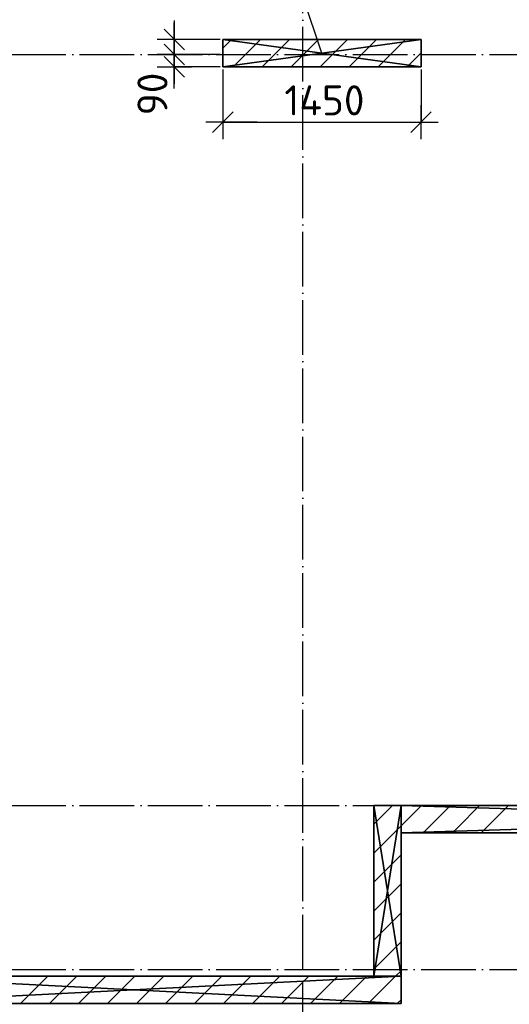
# Model space of a CAD drawing. Header units: millimetres. Extents: x 40580 to 559114, y -343730 to 81020.
# Tile 58 of 256: x 204748 to 208332, y -82259 to -75049. Entities that reach past the tile are written whole.
import ezdxf

# ---------------------------------------------------------------- set-up
doc = ezdxf.new("R2010")
doc.units = ezdxf.units.MM
doc.linetypes.add('______11', pattern=[500, 400, -50, 0, -50])
doc.linetypes.add('______5', pattern=[1100, 800, -100, 100, -100])
for name, color, linetype in [('_________2_', 7, 'Continuous'), ('____________', 7, 'Continuous'), ('__________________01', 4, 'Continuous'), ('___________________', 253, '______5'), ('______________________', 7, 'Continuous')]:
    doc.layers.add(name, color=color, linetype=linetype)
doc.styles.add('ISOCPEUR', font='isocpeur.ttf')

# ---------------------------------------------------------------- blocks, each defined once
blk = doc.blocks.new('ALL_ML_STRICH')
at = {"color": 0, "linetype": 'ByBlock', "lineweight": -2}
for p, q in [((-0.3, -0.3), (0.3, 0.3)), ((0, -0.5), (0, 0.5)), ((-1, 0), (0.5, 0))]:
    blk.add_line(p, q, dxfattribs=at)

msp = doc.modelspace()

# ---------------------------------------------------------------- linework, layer by layer
at = {"layer": '_________2_', "color": 253, "linetype": '______5'}
for p, q in [((206235.5, -75257.5), (206298.9, -75194.1)), ((206523.2, -75394.1), (206723.2, -75194.1)), ((206947.4, -75394.1), (207147.4, -75194.1)), ((207371.7, -75394.1), (207571.7, -75194.1))]:
    msp.add_line(p, q, dxfattribs=at)
at = {"layer": '_________2_', "color": 253, "linetype": '______11'}
for p, q in [((206311, -75394.1), (206511, -75194.1)), ((206735.3, -75394.1), (206935.3, -75194.1)), ((207159.6, -75394.1), (207359.6, -75194.1)), ((207583.8, -75394.1), (207685.5, -75292.4))]:
    msp.add_line(p, q, dxfattribs=at)
at = {"layer": '____________', "color": 253, "linetype": '______5'}
for p, q in [((207340.5, -80940.7), (207477.1, -80804.1)), ((207340.5, -81365), (207540.5, -81165)), ((207340.5, -81789.2), (207540.5, -81589.2)), ((207499.9, -82054.1), (207540.5, -82013.5)), ((204754.3, -82254.1), (204954.3, -82054.1)), ((205178.6, -82254.1), (205378.6, -82054.1)), ((205602.9, -82254.1), (205802.9, -82054.1)), ((206027.1, -82254.1), (206227.1, -82054.1)), ((206451.4, -82254.1), (206651.4, -82054.1)), ((206875.6, -82254.1), (207075.6, -82054.1)), ((207299.9, -82254.1), (207499.9, -82054.1))]:
    msp.add_line(p, q, dxfattribs=at)
at = {"layer": '____________', "color": 253, "linetype": '______11'}
for p, q in [((207540.5, -80952.8), (207689.2, -80804.1)), ((207340.5, -81152.8), (207540.5, -80952.8)), ((207340.5, -81577.1), (207540.5, -81377.1)), ((207340.5, -82001.4), (207540.5, -81801.4)), ((204966.5, -82254.1), (205166.5, -82054.1)), ((205390.7, -82254.1), (205590.7, -82054.1)), ((205815, -82254.1), (206015, -82054.1)), ((206239.2, -82254.1), (206439.2, -82054.1)), ((206663.5, -82254.1), (206863.5, -82054.1)), ((207087.8, -82254.1), (207287.8, -82054.1)), ((207512, -82254.1), (207540.5, -82225.6))]:
    msp.add_line(p, q, dxfattribs=at)
at = {"layer": '____________', "color": 253, "linetype": '______5'}
for points in [[(207701.4, -81004.1), (207701.4, -81004.1), (207718.9, -80986.6), (207718.9, -80986.6), (207901.4, -80804.1)], [(208125.6, -81004.1), (208125.6, -81004.1), (208189.3, -80940.4), (208189.3, -80940.4), (208325.6, -80804.1)]]:
    msp.add_lwpolyline(points, dxfattribs=at)
at = {"layer": '____________', "color": 253, "linetype": '______11'}
msp.add_lwpolyline([(207913.5, -81004.1), (207913.5, -81004.1), (207954.1, -80963.5), (207954.1, -80963.5), (208113.5, -80804.1)], dxfattribs=at)
at = {"layer": '__________________01', "color": 7, "linetype": 'Continuous'}
msp.add_line((206960.5, -75294.1), (206787.8, -74783.6), dxfattribs=at)
at = {"layer": '___________________', "color": 253, "linetype": '______11'}
for p, q in [((206820.5, -85004.1), (206820.5, -64804.1)), ((206820.5, -85004.1), (206820.5, -64804.1)), ((177180.5, -75304.1), (224260.5, -75304.1)), ((177180.5, -75304.1), (224260.5, -75304.1)), ((177180.5, -80804.1), (224260.5, -80804.1)), ((177180.5, -80804.1), (224260.5, -80804.1)), ((177180.5, -82004.1), (224260.5, -82004.1)), ((177180.5, -82004.1), (224260.5, -82004.1))]:
    msp.add_line(p, q, dxfattribs=at)
at = {"layer": '______________________', "color": 253, "linetype": 'Continuous'}
for p, q in [((206215.5, -75194.1), (205879.8, -75194.1)), ((206215.5, -75304.1), (205879.8, -75304.1)), ((206215.5, -75304.1), (205879.8, -75304.1)), ((206215.5, -75394.1), (205879.8, -75394.1)), ((206235.5, -75414.1), (206235.5, -75799.9)), ((207685.5, -75414.1), (207685.5, -75799.9))]:
    msp.add_line(p, q, dxfattribs=at)
at = {"layer": '______________________', "color": 7, "linetype": 'Continuous'}
for p, q in [((205879.8, -75304.1), (205879.8, -75194.1)), ((205879.8, -75394.1), (205879.8, -75304.1)), ((206235.5, -75799.9), (207685.5, -75799.9))]:
    msp.add_line(p, q, dxfattribs=at)

# ---------------------------------------------------------------- block references
at = {"layer": '______________________', "color": 7, "linetype": 'Continuous', "xscale": 250, "yscale": 250, "zscale": 250}
for p, rotation in [((205879.8, -75304.1), 270), ((205879.8, -75194.1), 90), ((205879.8, -75394.1), 270), ((205879.8, -75304.1), 90), ((206235.5, -75799.9), 180)]:
    msp.add_blockref('ALL_ML_STRICH', p, dxfattribs=dict(at, rotation=rotation))
msp.add_blockref('ALL_ML_STRICH', (207685.5, -75799.9), dxfattribs=at)

# ---------------------------------------------------------------- texts
at = {"layer": '______________________', "color": 7, "style": 'ISOCPEUR'}
msp.add_text('90', height=220, rotation=90, dxfattribs=at).set_placement((205829.9, -75749.9))
msp.add_text('1450', height=220, dxfattribs=at).set_placement((206685.5, -75749.9))

# ---------------------------------------------------------------- meshes
at = {"layer": '_________2_'}
mesh = msp.add_polyface(dxfattribs=at)
corners = [(207685.5, -75194.1, -3800), (206235.5, -75194.1, -3800), (206235.5, -75194.1, -350), (207685.5, -75194.1, -350)]
mesh.append_faces([[corners[k] for k in face] for face in [(1, 2, 0)]], dxfattribs={"vtx1": -1})
mesh.append_faces([[corners[k] for k in face] for face in [(2, 3, 0)]], dxfattribs={"vtx2": -1})
mesh = msp.add_polyface(dxfattribs=at)
corners = [(206235.5, -75194.1, -3800), (206235.5, -75394.1, -3800), (206235.5, -75394.1, -350), (206235.5, -75194.1, -350)]
mesh.append_faces([[corners[k] for k in face] for face in [(1, 2, 0)]], dxfattribs={"vtx1": -1})
mesh.append_faces([[corners[k] for k in face] for face in [(2, 3, 0)]], dxfattribs={"vtx2": -1})
mesh = msp.add_polyface(dxfattribs=at)
corners = [(206235.5, -75194.1, -350), (206235.5, -75394.1, -350), (207685.5, -75394.1, -350), (207685.5, -75194.1, -350)]
mesh.append_faces([[corners[k] for k in face] for face in [(1, 2, 0)]], dxfattribs={"vtx1": -1})
mesh.append_faces([[corners[k] for k in face] for face in [(2, 3, 0)]], dxfattribs={"vtx2": -1})
mesh = msp.add_polyface(dxfattribs=at)
corners = [(206235.5, -75394.1, -3800), (206235.5, -75194.1, -3800), (207685.5, -75194.1, -3800), (207685.5, -75394.1, -3800)]
mesh.append_faces([[corners[k] for k in face] for face in [(1, 2, 0)]], dxfattribs={"vtx1": -1})
mesh.append_faces([[corners[k] for k in face] for face in [(2, 3, 0)]], dxfattribs={"vtx2": -1})
mesh = msp.add_polyface(dxfattribs=at)
corners = [(207685.5, -75394.1, -3800), (207685.5, -75194.1, -3800), (207685.5, -75194.1, -350), (207685.5, -75394.1, -350)]
mesh.append_faces([[corners[k] for k in face] for face in [(1, 2, 0)]], dxfattribs={"vtx1": -1})
mesh.append_faces([[corners[k] for k in face] for face in [(2, 3, 0)]], dxfattribs={"vtx2": -1})
mesh = msp.add_polyface(dxfattribs=at)
corners = [(206235.5, -75394.1, -3800), (207685.5, -75394.1, -3800), (207685.5, -75394.1, -350), (206235.5, -75394.1, -350)]
mesh.append_faces([[corners[k] for k in face] for face in [(1, 2, 0)]], dxfattribs={"vtx1": -1})
mesh.append_faces([[corners[k] for k in face] for face in [(2, 3, 0)]], dxfattribs={"vtx2": -1})
at = {"layer": '____________', "color": 7, "linetype": 'Continuous'}
mesh = msp.add_polyface(dxfattribs=at)
corners = [(207340.5, -80804.1, -3800), (207340.5, -82054.1, -3800), (207340.5, -82054.1, -350), (207340.5, -80804.1, -350)]
mesh.append_faces([[corners[k] for k in face] for face in [(1, 2, 0)]], dxfattribs={"vtx1": -1, "color": 7})
mesh.append_faces([[corners[k] for k in face] for face in [(2, 3, 0)]], dxfattribs={"vtx2": -1, "color": 7})
mesh = msp.add_polyface(dxfattribs=at)
corners = [(207540.5, -80804.1, -3800), (207340.5, -80804.1, -3800), (207340.5, -80804.1, -350), (207540.5, -80804.1, -350)]
mesh.append_faces([[corners[k] for k in face] for face in [(1, 2, 0)]], dxfattribs={"vtx1": -1, "color": 7})
mesh.append_faces([[corners[k] for k in face] for face in [(2, 3, 0)]], dxfattribs={"vtx2": -1, "color": 7})
mesh = msp.add_polyface(dxfattribs=at)
corners = [(207340.5, -82054.1, -350), (207540.5, -82054.1, -350), (207540.5, -80804.1, -350), (207340.5, -80804.1, -350)]
mesh.append_faces([[corners[k] for k in face] for face in [(1, 2, 0)]], dxfattribs={"vtx1": -1, "color": 7})
mesh.append_faces([[corners[k] for k in face] for face in [(2, 3, 0)]], dxfattribs={"vtx2": -1, "color": 7})
mesh = msp.add_polyface(dxfattribs=at)
corners = [(207540.5, -82054.1, -3800), (207340.5, -82054.1, -3800), (207340.5, -80804.1, -3800), (207540.5, -80804.1, -3800)]
mesh.append_faces([[corners[k] for k in face] for face in [(1, 2, 0)]], dxfattribs={"vtx1": -1, "color": 7})
mesh.append_faces([[corners[k] for k in face] for face in [(2, 3, 0)]], dxfattribs={"vtx2": -1, "color": 7})
mesh = msp.add_polyface(dxfattribs=at)
corners = [(214140.5, -80804.1, -3800), (207540.5, -80804.1, -3800), (207540.5, -80804.1, -350), (214140.5, -80804.1, -350), (213575.5, -80804.1, -474), (213563.6, -80804.1, -470.2), (213551.2, -80804.1, -471.5), (213540.4, -80804.1, -477.7), (213533.1, -80804.1, -487.8), (213530.5, -80804.1, -500), (213533.1, -80804.1, -512.2), (213540.4, -80804.1, -522.3), (213551.2, -80804.1, -528.5), (213563.6, -80804.1, -529.8), (213575.5, -80804.1, -526), (213584.8, -80804.1, -517.6), (213589.8, -80804.1, -506.2), (213589.8, -80804.1, -493.8), (213584.8, -80804.1, -482.4), (209295.1, -80804.1, -2069.8), (209289, -80804.1, -2053.9), (209281.2, -80804.1, -2038.8), (209272, -80804.1, -2024.5), (209261.3, -80804.1, -2011.3), (209249.2, -80804.1, -1999.2), (209236, -80804.1, -1988.5), (209221.8, -80804.1, -1979.3), (209206.6, -80804.1, -1971.5), (209190.7, -80804.1, -1965.5), (209174.3, -80804.1, -1961.1), (209157.5, -80804.1, -1958.4), (209140.5, -80804.1, -1957.5), (209123.5, -80804.1, -1958.4), (209106.7, -80804.1, -1961.1), (209090.3, -80804.1, -1965.5), (209074.4, -80804.1, -1971.5), (209059.3, -80804.1, -1979.3), (209045, -80804.1, -1988.5), (209031.8, -80804.1, -1999.2), (209019.7, -80804.1, -2011.3), (209009, -80804.1, -2024.5), (208999.8, -80804.1, -2038.8), (208992.1, -80804.1, -2053.9), (208986, -80804.1, -2069.8), (208981.6, -80804.1, -2086.2), (208978.9, -80804.1, -2103), (208978, -80804.1, -2120), (208978.9, -80804.1, -2137), (208981.6, -80804.1, -2153.8), (208986, -80804.1, -2170.2), (208992.1, -80804.1, -2186.1), (208999.8, -80804.1, -2201.2), (209009, -80804.1, -2215.5), (209019.7, -80804.1, -2228.7), (209031.8, -80804.1, -2240.8), (209045, -80804.1, -2251.5), (209059.3, -80804.1, -2260.7), (209074.4, -80804.1, -2268.5), (209090.3, -80804.1, -2274.5), (209106.7, -80804.1, -2278.9), (209123.5, -80804.1, -2281.6), (209140.5, -80804.1, -2282.5), (209157.5, -80804.1, -2281.6), (209174.3, -80804.1, -2278.9), (209190.7, -80804.1, -2274.5), (209206.6, -80804.1, -2268.5), (209221.8, -80804.1, -2260.7), (209236, -80804.1, -2251.5), (209249.2, -80804.1, -2240.8), (209261.3, -80804.1, -2228.7), (209272, -80804.1, -2215.5), (209281.2, -80804.1, -2201.2), (209289, -80804.1, -2186.1), (209295.1, -80804.1, -2170.2), (209299.5, -80804.1, -2153.8), (209302.1, -80804.1, -2137), (209303, -80804.1, -2120), (209302.1, -80804.1, -2103), (209299.5, -80804.1, -2086.2), (209895.1, -80804.1, -2069.8), (209889, -80804.1, -2053.9), (209881.2, -80804.1, -2038.8), (209872, -80804.1, -2024.5), (209861.3, -80804.1, -2011.3), (209849.2, -80804.1, -1999.2), (209836, -80804.1, -1988.5), (209821.8, -80804.1, -1979.3), (209806.6, -80804.1, -1971.5), (209790.7, -80804.1, -1965.5), (209774.3, -80804.1, -1961.1), (209757.5, -80804.1, -1958.4), (209740.5, -80804.1, -1957.5), (209723.5, -80804.1, -1958.4), (209706.7, -80804.1, -1961.1), (209690.3, -80804.1, -1965.5), (209674.4, -80804.1, -1971.5), (209659.3, -80804.1, -1979.3), (209645, -80804.1, -1988.5), (209631.8, -80804.1, -1999.2), (209619.7, -80804.1, -2011.3), (209609, -80804.1, -2024.5), (209599.8, -80804.1, -2038.8), (209592.1, -80804.1, -2053.9), (209586, -80804.1, -2069.8), (209581.6, -80804.1, -2086.2), (209578.9, -80804.1, -2103), (209578, -80804.1, -2120), (209578.9, -80804.1, -2137), (209581.6, -80804.1, -2153.8), (209586, -80804.1, -2170.2), (209592.1, -80804.1, -2186.1), (209599.8, -80804.1, -2201.2), (209609, -80804.1, -2215.5), (209619.7, -80804.1, -2228.7), (209631.8, -80804.1, -2240.8), (209645, -80804.1, -2251.5), (209659.3, -80804.1, -2260.7), (209674.4, -80804.1, -2268.5), (209690.3, -80804.1, -2274.5), (209706.7, -80804.1, -2278.9), (209723.5, -80804.1, -2281.6), (209740.5, -80804.1, -2282.5), (209757.5, -80804.1, -2281.6), (209774.3, -80804.1, -2278.9), (209790.7, -80804.1, -2274.5), (209806.6, -80804.1, -2268.5), (209821.8, -80804.1, -2260.7), (209836, -80804.1, -2251.5), (209849.2, -80804.1, -2240.8), (209861.3, -80804.1, -2228.7), (209872, -80804.1, -2215.5), (209881.2, -80804.1, -2201.2), (209889, -80804.1, -2186.1), (209895.1, -80804.1, -2170.2), (209899.5, -80804.1, -2153.8), (209902.1, -80804.1, -2137), (209903, -80804.1, -2120), (209902.1, -80804.1, -2103), (209899.5, -80804.1, -2086.2), (211395.1, -80804.1, -2069.8), (211389, -80804.1, -2053.9), (211381.2, -80804.1, -2038.8), (211372, -80804.1, -2024.5), (211361.3, -80804.1, -2011.3), (211349.2, -80804.1, -1999.2), (211336, -80804.1, -1988.5), (211321.8, -80804.1, -1979.3), (211306.6, -80804.1, -1971.5), (211290.7, -80804.1, -1965.5), (211274.3, -80804.1, -1961.1), (211257.5, -80804.1, -1958.4), (211240.5, -80804.1, -1957.5), (211223.5, -80804.1, -1958.4), (211206.7, -80804.1, -1961.1), (211190.3, -80804.1, -1965.5), (211174.4, -80804.1, -1971.5), (211159.3, -80804.1, -1979.3), (211145, -80804.1, -1988.5), (211131.8, -80804.1, -1999.2), (211119.7, -80804.1, -2011.3), (211109, -80804.1, -2024.5), (211099.8, -80804.1, -2038.8), (211092.1, -80804.1, -2053.9), (211086, -80804.1, -2069.8), (211081.6, -80804.1, -2086.2), (211078.9, -80804.1, -2103), (211078, -80804.1, -2120), (211078.9, -80804.1, -2137), (211081.6, -80804.1, -2153.8), (211086, -80804.1, -2170.2), (211092.1, -80804.1, -2186.1), (211099.8, -80804.1, -2201.2), (211109, -80804.1, -2215.5), (211119.7, -80804.1, -2228.7), (211131.8, -80804.1, -2240.8), (211145, -80804.1, -2251.5), (211159.3, -80804.1, -2260.7), (211174.4, -80804.1, -2268.5), (211190.3, -80804.1, -2274.5), (211206.7, -80804.1, -2278.9), (211223.5, -80804.1, -2281.6), (211240.5, -80804.1, -2282.5), (211257.5, -80804.1, -2281.6), (211274.3, -80804.1, -2278.9), (211290.7, -80804.1, -2274.5), (211306.6, -80804.1, -2268.5), (211321.8, -80804.1, -2260.7), (211336, -80804.1, -2251.5), (211349.2, -80804.1, -2240.8), (211361.3, -80804.1, -2228.7), (211372, -80804.1, -2215.5), (211381.2, -80804.1, -2201.2), (211389, -80804.1, -2186.1), (211395.1, -80804.1, -2170.2), (211399.5, -80804.1, -2153.8), (211402.1, -80804.1, -2137), (211403, -80804.1, -2120), (211402.1, -80804.1, -2103), (211399.5, -80804.1, -2086.2)]
mesh.append_faces([[corners[k] for k in face] for face in [(94, 19, 9), (25, 2, 9), (0, 73, 119), (0, 134, 180), (153, 136, 10), (14, 3, 139)]], dxfattribs={"vtx0": -1, "vtx1": -1, "vtx2": -1, "color": 7})
mesh.append_faces([[corners[k] for k in face] for face in [(3, 4, 5), (10, 136, 137), (80, 9, 10), (98, 78, 19), (44, 1, 2), (78, 98, 99), (105, 77, 78), (106, 76, 77), (107, 73, 74), (76, 106, 107), (135, 170, 171), (139, 3, 0), (11, 139, 140), (142, 10, 11), (166, 135, 136)]], dxfattribs={"vtx0": -1, "vtx2": -1, "color": 7})
mesh.append_faces([[corners[k] for k in face] for face in [(5, 6, 3), (2, 3, 6), (6, 7, 2), (7, 8, 2), (8, 9, 2), (137, 138, 10), (138, 79, 10), (79, 80, 10), (80, 81, 9), (81, 82, 9), (82, 83, 9), (83, 84, 9), (84, 85, 9), (85, 86, 9), (86, 87, 9), (87, 88, 9), (88, 89, 9), (89, 90, 9), (90, 91, 9), (91, 92, 9), (92, 93, 9), (93, 94, 9), (94, 95, 19), (95, 96, 19), (96, 97, 19), (97, 98, 19), (19, 20, 9), (20, 21, 9), (21, 22, 9), (22, 23, 9), (23, 24, 9), (24, 25, 9), (25, 26, 2), (26, 27, 2), (27, 28, 2), (28, 29, 2), (29, 30, 2), (30, 31, 2), (31, 32, 2), (32, 33, 2), (33, 34, 2), (34, 35, 2), (35, 36, 2), (36, 37, 2), (37, 38, 2), (38, 39, 2), (39, 40, 2), (40, 41, 2), (41, 42, 2), (42, 43, 2), (43, 44, 2), (44, 45, 1), (45, 46, 1), (46, 47, 1), (47, 48, 1), (48, 49, 1), (49, 50, 1), (50, 51, 1), (51, 52, 1), (52, 53, 1), (53, 54, 1), (54, 55, 1), (55, 56, 1), (56, 57, 1), (57, 58, 1), (58, 59, 1), (59, 60, 1), (60, 61, 1), (61, 62, 1), (62, 63, 1), (63, 64, 1), (64, 65, 1), (65, 66, 1), (66, 67, 1), (67, 68, 1), (0, 1, 68), (68, 69, 0), (69, 70, 0), (70, 71, 0), (71, 72, 0), (72, 73, 0), (99, 100, 78), (100, 101, 78), (101, 102, 78), (102, 103, 78), (103, 104, 78), (104, 105, 78), (105, 106, 77), (74, 75, 107), (75, 76, 107), (107, 108, 73), (108, 109, 73), (109, 110, 73), (110, 111, 73), (111, 112, 73), (112, 113, 73), (113, 114, 73), (114, 115, 73), (115, 116, 73), (116, 117, 73), (117, 118, 73), (118, 119, 73), (119, 120, 0), (120, 121, 0), (121, 122, 0), (122, 123, 0), (123, 124, 0), (124, 125, 0), (125, 126, 0), (126, 127, 0), (127, 128, 0), (128, 129, 0), (129, 130, 0), (130, 131, 0), (131, 132, 0), (132, 133, 0), (133, 134, 0), (134, 135, 171), (171, 172, 134), (172, 173, 134), (173, 174, 134), (174, 175, 134), (175, 176, 134), (176, 177, 134), (177, 178, 134), (178, 179, 134), (179, 180, 134), (180, 181, 0), (181, 182, 0), (182, 183, 0), (183, 184, 0), (184, 185, 0), (185, 186, 0), (186, 187, 0), (187, 188, 0), (188, 189, 0), (189, 190, 0), (190, 191, 0), (191, 192, 0), (192, 193, 0), (193, 194, 0), (194, 195, 0), (195, 196, 0), (196, 197, 0), (197, 198, 0), (198, 139, 0), (140, 141, 11), (141, 142, 11), (142, 143, 10), (143, 144, 10), (144, 145, 10), (145, 146, 10), (146, 147, 10), (147, 148, 10), (148, 149, 10), (149, 150, 10), (150, 151, 10), (151, 152, 10), (152, 153, 10), (153, 154, 136), (154, 155, 136), (155, 156, 136), (156, 157, 136), (157, 158, 136), (158, 159, 136), (159, 160, 136), (160, 161, 136), (161, 162, 136), (162, 163, 136), (163, 164, 136), (164, 165, 136), (165, 166, 136), (166, 167, 135), (167, 168, 135), (168, 169, 135), (169, 170, 135), (11, 12, 139), (12, 13, 139), (13, 14, 139), (14, 15, 3), (15, 16, 3), (16, 17, 3), (17, 18, 3), (18, 4, 3)]], dxfattribs={"vtx1": -1, "vtx2": -1, "color": 7})
mesh = msp.add_polyface(dxfattribs=at)
corners = [(207540.5, -81004.1, -3800), (207540.5, -80804.1, -3800), (214140.5, -80804.1, -3800), (214140.5, -81004.1, -3800)]
mesh.append_faces([[corners[k] for k in face] for face in [(1, 2, 0)]], dxfattribs={"vtx1": -1, "color": 7})
mesh.append_faces([[corners[k] for k in face] for face in [(2, 3, 0)]], dxfattribs={"vtx2": -1, "color": 7})
mesh = msp.add_polyface(dxfattribs=at)
corners = [(207540.5, -80804.1, -350), (207540.5, -81004.1, -350), (214140.5, -81004.1, -350), (214140.5, -80804.1, -350)]
mesh.append_faces([[corners[k] for k in face] for face in [(1, 2, 0)]], dxfattribs={"vtx1": -1, "color": 7})
mesh.append_faces([[corners[k] for k in face] for face in [(2, 3, 0)]], dxfattribs={"vtx2": -1, "color": 7})
mesh = msp.add_polyface(dxfattribs=at)
corners = [(207540.5, -80804.1, -3800), (207540.5, -81004.1, -3800), (207540.5, -81004.1, -350), (207540.5, -80804.1, -350)]
mesh.append_faces([[corners[k] for k in face] for face in [(1, 2, 0)]], dxfattribs={"vtx1": -1, "color": 7})
mesh.append_faces([[corners[k] for k in face] for face in [(2, 3, 0)]], dxfattribs={"vtx2": -1, "color": 7})
mesh = msp.add_polyface(dxfattribs=at)
corners = [(207540.5, -82054.1, -3800), (207540.5, -80804.1, -3800), (207540.5, -80804.1, -350), (207540.5, -82054.1, -350)]
mesh.append_faces([[corners[k] for k in face] for face in [(1, 2, 0)]], dxfattribs={"vtx1": -1, "color": 7})
mesh.append_faces([[corners[k] for k in face] for face in [(2, 3, 0)]], dxfattribs={"vtx2": -1, "color": 7})
mesh = msp.add_polyface(dxfattribs=at)
corners = [(207540.5, -81004.1, -3800), (214140.5, -81004.1, -3800), (214140.5, -81004.1, -350), (207540.5, -81004.1, -350), (213578.1, -81004.1, -524.3), (213566.7, -81004.1, -529.3), (213554.3, -81004.1, -529.3), (213542.9, -81004.1, -524.3), (213534.5, -81004.1, -515), (213530.7, -81004.1, -503.1), (213532, -81004.1, -490.7), (213538.2, -81004.1, -479.9), (213548.3, -81004.1, -472.6), (213560.5, -81004.1, -470), (213572.7, -81004.1, -472.6), (213582.8, -81004.1, -479.9), (213589, -81004.1, -490.7), (213590.3, -81004.1, -503.1), (213586.5, -81004.1, -515), (209299.5, -81004.1, -2153.8), (209295.1, -81004.1, -2170.2), (209289, -81004.1, -2186.1), (209281.2, -81004.1, -2201.2), (209272, -81004.1, -2215.5), (209261.3, -81004.1, -2228.7), (209249.2, -81004.1, -2240.8), (209236, -81004.1, -2251.5), (209221.8, -81004.1, -2260.7), (209206.6, -81004.1, -2268.5), (209190.7, -81004.1, -2274.5), (209174.3, -81004.1, -2278.9), (209157.5, -81004.1, -2281.6), (209140.5, -81004.1, -2282.5), (209123.5, -81004.1, -2281.6), (209106.7, -81004.1, -2278.9), (209090.3, -81004.1, -2274.5), (209074.4, -81004.1, -2268.5), (209059.3, -81004.1, -2260.7), (209045, -81004.1, -2251.5), (209031.8, -81004.1, -2240.8), (209019.7, -81004.1, -2228.7), (209009, -81004.1, -2215.5), (208999.8, -81004.1, -2201.2), (208992.1, -81004.1, -2186.1), (208986, -81004.1, -2170.2), (208981.6, -81004.1, -2153.8), (208978.9, -81004.1, -2137), (208978, -81004.1, -2120), (208978.9, -81004.1, -2103), (208981.6, -81004.1, -2086.2), (208986, -81004.1, -2069.8), (208992.1, -81004.1, -2053.9), (208999.8, -81004.1, -2038.8), (209009, -81004.1, -2024.5), (209019.7, -81004.1, -2011.3), (209031.8, -81004.1, -1999.2), (209045, -81004.1, -1988.5), (209059.3, -81004.1, -1979.3), (209074.4, -81004.1, -1971.5), (209090.3, -81004.1, -1965.5), (209106.7, -81004.1, -1961.1), (209123.5, -81004.1, -1958.4), (209140.5, -81004.1, -1957.5), (209157.5, -81004.1, -1958.4), (209174.3, -81004.1, -1961.1), (209190.7, -81004.1, -1965.5), (209206.6, -81004.1, -1971.5), (209221.8, -81004.1, -1979.3), (209236, -81004.1, -1988.5), (209249.2, -81004.1, -1999.2), (209261.3, -81004.1, -2011.3), (209272, -81004.1, -2024.5), (209281.2, -81004.1, -2038.8), (209289, -81004.1, -2053.9), (209295.1, -81004.1, -2069.8), (209299.5, -81004.1, -2086.2), (209302.1, -81004.1, -2103), (209303, -81004.1, -2120), (209302.1, -81004.1, -2137), (209899.5, -81004.1, -2153.8), (209895.1, -81004.1, -2170.2), (209889, -81004.1, -2186.1), (209881.2, -81004.1, -2201.2), (209872, -81004.1, -2215.5), (209861.3, -81004.1, -2228.7), (209849.2, -81004.1, -2240.8), (209836, -81004.1, -2251.5), (209821.8, -81004.1, -2260.7), (209806.6, -81004.1, -2268.5), (209790.7, -81004.1, -2274.5), (209774.3, -81004.1, -2278.9), (209757.5, -81004.1, -2281.6), (209740.5, -81004.1, -2282.5), (209723.5, -81004.1, -2281.6), (209706.7, -81004.1, -2278.9), (209690.3, -81004.1, -2274.5), (209674.4, -81004.1, -2268.5), (209659.3, -81004.1, -2260.7), (209645, -81004.1, -2251.5), (209631.8, -81004.1, -2240.8), (209619.7, -81004.1, -2228.7), (209609, -81004.1, -2215.5), (209599.8, -81004.1, -2201.2), (209592.1, -81004.1, -2186.1), (209586, -81004.1, -2170.2), (209581.6, -81004.1, -2153.8), (209578.9, -81004.1, -2137), (209578, -81004.1, -2120), (209578.9, -81004.1, -2103), (209581.6, -81004.1, -2086.2), (209586, -81004.1, -2069.8), (209592.1, -81004.1, -2053.9), (209599.8, -81004.1, -2038.8), (209609, -81004.1, -2024.5), (209619.7, -81004.1, -2011.3), (209631.8, -81004.1, -1999.2), (209645, -81004.1, -1988.5), (209659.3, -81004.1, -1979.3), (209674.4, -81004.1, -1971.5), (209690.3, -81004.1, -1965.5), (209706.7, -81004.1, -1961.1), (209723.5, -81004.1, -1958.4), (209740.5, -81004.1, -1957.5), (209757.5, -81004.1, -1958.4), (209774.3, -81004.1, -1961.1), (209790.7, -81004.1, -1965.5), (209806.6, -81004.1, -1971.5), (209821.8, -81004.1, -1979.3), (209836, -81004.1, -1988.5), (209849.2, -81004.1, -1999.2), (209861.3, -81004.1, -2011.3), (209872, -81004.1, -2024.5), (209881.2, -81004.1, -2038.8), (209889, -81004.1, -2053.9), (209895.1, -81004.1, -2069.8), (209899.5, -81004.1, -2086.2), (209902.1, -81004.1, -2103), (209903, -81004.1, -2120), (209902.1, -81004.1, -2137), (211399.5, -81004.1, -2153.8), (211395.1, -81004.1, -2170.2), (211389, -81004.1, -2186.1), (211381.2, -81004.1, -2201.2), (211372, -81004.1, -2215.5), (211361.3, -81004.1, -2228.7), (211349.2, -81004.1, -2240.8), (211336, -81004.1, -2251.5), (211321.8, -81004.1, -2260.7), (211306.6, -81004.1, -2268.5), (211290.7, -81004.1, -2274.5), (211274.3, -81004.1, -2278.9), (211257.5, -81004.1, -2281.6), (211240.5, -81004.1, -2282.5), (211223.5, -81004.1, -2281.6), (211206.7, -81004.1, -2278.9), (211190.3, -81004.1, -2274.5), (211174.4, -81004.1, -2268.5), (211159.3, -81004.1, -2260.7), (211145, -81004.1, -2251.5), (211131.8, -81004.1, -2240.8), (211119.7, -81004.1, -2228.7), (211109, -81004.1, -2215.5), (211099.8, -81004.1, -2201.2), (211092.1, -81004.1, -2186.1), (211086, -81004.1, -2170.2), (211081.6, -81004.1, -2153.8), (211078.9, -81004.1, -2137), (211078, -81004.1, -2120), (211078.9, -81004.1, -2103), (211081.6, -81004.1, -2086.2), (211086, -81004.1, -2069.8), (211092.1, -81004.1, -2053.9), (211099.8, -81004.1, -2038.8), (211109, -81004.1, -2024.5), (211119.7, -81004.1, -2011.3), (211131.8, -81004.1, -1999.2), (211145, -81004.1, -1988.5), (211159.3, -81004.1, -1979.3), (211174.4, -81004.1, -1971.5), (211190.3, -81004.1, -1965.5), (211206.7, -81004.1, -1961.1), (211223.5, -81004.1, -1958.4), (211240.5, -81004.1, -1957.5), (211257.5, -81004.1, -1958.4), (211274.3, -81004.1, -1961.1), (211290.7, -81004.1, -1965.5), (211306.6, -81004.1, -1971.5), (211321.8, -81004.1, -1979.3), (211336, -81004.1, -1988.5), (211349.2, -81004.1, -1999.2), (211361.3, -81004.1, -2011.3), (211372, -81004.1, -2024.5), (211381.2, -81004.1, -2038.8), (211389, -81004.1, -2053.9), (211395.1, -81004.1, -2069.8), (211399.5, -81004.1, -2086.2), (211402.1, -81004.1, -2103), (211403, -81004.1, -2120), (211402.1, -81004.1, -2137)]
mesh.append_faces([[corners[k] for k in face] for face in [(74, 2, 5), (2, 74, 120), (2, 135, 181), (154, 138, 1), (95, 20, 1), (9, 3, 69)]], dxfattribs={"vtx0": -1, "vtx1": -1, "vtx2": -1, "color": 7})
mesh.append_faces([[corners[k] for k in face] for face in [(2, 4, 5), (19, 99, 100), (106, 78, 19), (107, 77, 78), (108, 74, 75), (77, 107, 108), (136, 171, 172), (195, 1, 2), (137, 164, 165), (167, 136, 137), (1, 139, 140), (164, 137, 138), (99, 19, 20), (26, 0, 1), (50, 3, 0), (74, 8, 9), (13, 2, 3)]], dxfattribs={"vtx0": -1, "vtx2": -1, "color": 7})
mesh.append_faces([[corners[k] for k in face] for face in [(5, 6, 74), (6, 7, 74), (7, 8, 74), (100, 101, 19), (101, 102, 19), (102, 103, 19), (103, 104, 19), (104, 105, 19), (105, 106, 19), (106, 107, 78), (75, 76, 108), (76, 77, 108), (108, 109, 74), (109, 110, 74), (110, 111, 74), (111, 112, 74), (112, 113, 74), (113, 114, 74), (114, 115, 74), (115, 116, 74), (116, 117, 74), (117, 118, 74), (118, 119, 74), (119, 120, 74), (120, 121, 2), (121, 122, 2), (122, 123, 2), (123, 124, 2), (124, 125, 2), (125, 126, 2), (126, 127, 2), (127, 128, 2), (128, 129, 2), (129, 130, 2), (130, 131, 2), (131, 132, 2), (132, 133, 2), (133, 134, 2), (134, 135, 2), (135, 136, 172), (172, 173, 135), (173, 174, 135), (174, 175, 135), (175, 176, 135), (176, 177, 135), (177, 178, 135), (178, 179, 135), (179, 180, 135), (180, 181, 135), (181, 182, 2), (182, 183, 2), (183, 184, 2), (184, 185, 2), (185, 186, 2), (186, 187, 2), (187, 188, 2), (188, 189, 2), (189, 190, 2), (190, 191, 2), (191, 192, 2), (192, 193, 2), (193, 194, 2), (194, 195, 2), (195, 196, 1), (196, 197, 1), (197, 198, 1), (198, 139, 1), (165, 166, 137), (166, 167, 137), (167, 168, 136), (168, 169, 136), (169, 170, 136), (170, 171, 136), (140, 141, 1), (141, 142, 1), (142, 143, 1), (143, 144, 1), (144, 145, 1), (145, 146, 1), (146, 147, 1), (147, 148, 1), (148, 149, 1), (149, 150, 1), (150, 151, 1), (151, 152, 1), (152, 153, 1), (153, 154, 1), (154, 155, 138), (155, 156, 138), (156, 157, 138), (157, 158, 138), (158, 159, 138), (159, 160, 138), (160, 161, 138), (161, 162, 138), (162, 163, 138), (163, 164, 138), (138, 79, 1), (79, 80, 1), (80, 81, 1), (81, 82, 1), (82, 83, 1), (83, 84, 1), (84, 85, 1), (85, 86, 1), (86, 87, 1), (87, 88, 1), (88, 89, 1), (89, 90, 1), (90, 91, 1), (91, 92, 1), (92, 93, 1), (93, 94, 1), (94, 95, 1), (95, 96, 20), (96, 97, 20), (97, 98, 20), (98, 99, 20), (20, 21, 1), (21, 22, 1), (22, 23, 1), (23, 24, 1), (24, 25, 1), (25, 26, 1), (26, 27, 0), (27, 28, 0), (28, 29, 0), (29, 30, 0), (30, 31, 0), (31, 32, 0), (32, 33, 0), (33, 34, 0), (34, 35, 0), (35, 36, 0), (36, 37, 0), (37, 38, 0), (38, 39, 0), (39, 40, 0), (40, 41, 0), (41, 42, 0), (42, 43, 0), (43, 44, 0), (44, 45, 0), (45, 46, 0), (46, 47, 0), (47, 48, 0), (48, 49, 0), (49, 50, 0), (50, 51, 3), (51, 52, 3), (52, 53, 3), (53, 54, 3), (54, 55, 3), (55, 56, 3), (56, 57, 3), (57, 58, 3), (58, 59, 3), (59, 60, 3), (60, 61, 3), (61, 62, 3), (62, 63, 3), (63, 64, 3), (64, 65, 3), (65, 66, 3), (66, 67, 3), (67, 68, 3), (68, 69, 3), (69, 70, 9), (70, 71, 9), (71, 72, 9), (72, 73, 9), (73, 74, 9), (9, 10, 3), (10, 11, 3), (11, 12, 3), (12, 13, 3), (13, 14, 2), (14, 15, 2), (15, 16, 2), (16, 17, 2), (17, 18, 2), (18, 4, 2)]], dxfattribs={"vtx1": -1, "vtx2": -1, "color": 7})
mesh = msp.add_polyface(dxfattribs=at)
corners = [(207540.5, -82054.1, -3800), (203620.5, -82054.1, -3800), (203620.5, -82054.1, -350), (207540.5, -82054.1, -350)]
mesh.append_faces([[corners[k] for k in face] for face in [(1, 2, 0)]], dxfattribs={"vtx1": -1, "color": 7})
mesh.append_faces([[corners[k] for k in face] for face in [(2, 3, 0)]], dxfattribs={"vtx2": -1, "color": 7})
mesh = msp.add_polyface(dxfattribs=at)
corners = [(203620.5, -82054.1, -350), (203620.5, -82254.1, -350), (207540.5, -82254.1, -350), (207540.5, -82054.1, -350)]
mesh.append_faces([[corners[k] for k in face] for face in [(1, 2, 0)]], dxfattribs={"vtx1": -1, "color": 7})
mesh.append_faces([[corners[k] for k in face] for face in [(2, 3, 0)]], dxfattribs={"vtx2": -1, "color": 7})
mesh = msp.add_polyface(dxfattribs=at)
corners = [(203620.5, -82254.1, -3800), (203620.5, -82054.1, -3800), (207540.5, -82054.1, -3800), (207540.5, -82254.1, -3800)]
mesh.append_faces([[corners[k] for k in face] for face in [(1, 2, 0)]], dxfattribs={"vtx1": -1, "color": 7})
mesh.append_faces([[corners[k] for k in face] for face in [(2, 3, 0)]], dxfattribs={"vtx2": -1, "color": 7})
mesh = msp.add_polyface(dxfattribs=at)
corners = [(207340.5, -82054.1, -3800), (207540.5, -82054.1, -3800), (207540.5, -82054.1, -350), (207340.5, -82054.1, -350)]
mesh.append_faces([[corners[k] for k in face] for face in [(1, 2, 0)]], dxfattribs={"vtx1": -1, "color": 7})
mesh.append_faces([[corners[k] for k in face] for face in [(2, 3, 0)]], dxfattribs={"vtx2": -1, "color": 7})
mesh = msp.add_polyface(dxfattribs=at)
corners = [(207540.5, -82254.1, -3800), (207540.5, -82054.1, -3800), (207540.5, -82054.1, -350), (207540.5, -82254.1, -350)]
mesh.append_faces([[corners[k] for k in face] for face in [(1, 2, 0)]], dxfattribs={"vtx1": -1, "color": 7})
mesh.append_faces([[corners[k] for k in face] for face in [(2, 3, 0)]], dxfattribs={"vtx2": -1, "color": 7})
mesh = msp.add_polyface(dxfattribs=at)
corners = [(203620.5, -82254.1, -3800), (207540.5, -82254.1, -3800), (207540.5, -82254.1, -350), (203620.5, -82254.1, -350)]
mesh.append_faces([[corners[k] for k in face] for face in [(1, 2, 0)]], dxfattribs={"vtx1": -1, "color": 7})
mesh.append_faces([[corners[k] for k in face] for face in [(2, 3, 0)]], dxfattribs={"vtx2": -1, "color": 7})

doc.saveas('drawing.dxf')
